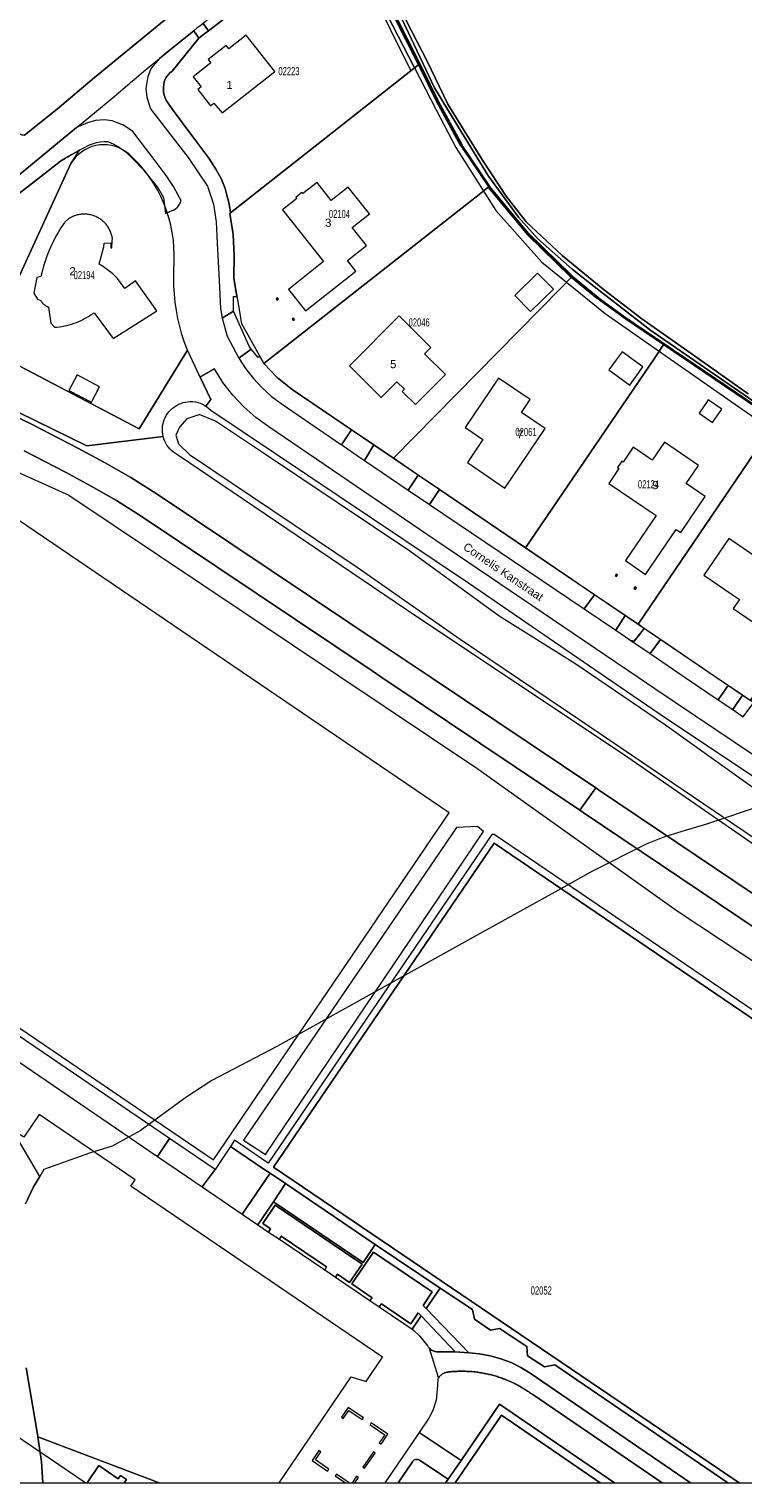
# Model space of a CAD drawing. Header units: metres. Extents: x 172328 to 173045, y 561852 to 562403.
# Tile 4 of 18: x 172477 to 172608, y 561852 to 562119. Entities that reach past the tile are written whole.
import ezdxf
from ezdxf.enums import TextEntityAlignment as Align

# ---------------------------------------------------------------- set-up
doc = ezdxf.new("R2010")
doc.units = ezdxf.units.M
doc.header["$MEASUREMENT"] = 0
for name, color, linetype, lineweight in [('# exploitatiegebied', 7, 'SV_PLGR', 40), ('BGT_BTD_grasland_agrarisch', 7, 'Continuous', 0), ('BGT_BTD_groenvoorziening', 7, 'Continuous', 0), ('BGT_NAR_huisnummers', 7, 'Continuous', 0), ('BGT_ORL_straatnamen', 7, 'Continuous', 0), ('BGT_OTD_geslotenverharding', 7, 'Continuous', 0), ('BGT_OTD_onverhard', 7, 'Continuous', 0), ('BGT_OWT_oever_slootkant', 7, 'Continuous', 0), ('BGT_PND_pand', 7, 'Continuous', 0), ('BGT_VGO_haag', 7, 'Continuous', 0), ('BGT_WGD_fietspad', 7, 'Continuous', 0), ('BGT_WGD_inrit', 7, 'Continuous', 0), ('BGT_WGD_rijbaan', 7, 'Continuous', 0), ('BGT_WGD_voetpad', 7, 'Continuous', 0), ('BGT_WTD_waterloop', 7, 'Continuous', 0), ('Lki_G01_perceelgrens', 7, 'Continuous', 0), ('Lki_Z01_perceelnummer', 7, 'Continuous', 0)]:
    doc.layers.add(name, color=color, linetype=linetype, lineweight=lineweight)
doc.styles.add('Style-arial', font='arial.shx')
doc.linetypes.add('SV_PLGR', pattern='A,5.6,[1,dgnlstyle-roplanv8_2003-2008.shx,S=0.017778,R=0,X=0,Y=0],5.6', length=11.2)

msp = doc.modelspace()

# ---------------------------------------------------------------- linework, layer by layer
at = {"layer": '# exploitatiegebied', "flags": 128}
msp.add_lwpolyline([(172798, 562099.32), (172737.37, 562248.28), (172737.63, 562248.41), (172736.6, 562250.67), (172721.55, 562242.6), (172648.88, 562204.2), (172642.74, 562201.29), (172632.09, 562195.96), (172621.96, 562190.89), (172609.8, 562184.81), (172571.4, 562161.76), (172534.45, 562137.59), (172537.46, 562135.41), (172548.86, 562112.79), (172549.14, 562112.21), (172552.2, 562105.97), (172556.64, 562097.84), (172561.7, 562090.29), (172561.74, 562090.22), (172568.82, 562081.61), (172576.82, 562073.8), (172576.92, 562073.71), (172581.67, 562069.81), (172586.81, 562066.08), (172593.86, 562061.29), (172614.54, 562047.24), (172635.22, 562033.2), (172648.65, 562024.07), (172651.29, 562022.39), (172654.11, 562020.83), (172660.85, 562017.92), (172668.16, 562015.92), (172679.38, 562013.69), (172707.23, 562008.14), (172707.31, 562008.13), (172707.53, 562008.08), (172713.63, 562006.87), (172713.72, 562006.98), (172724.18, 562020.19), (172730.86, 562027.37), (172739.83, 562035.77), (172754.05, 562046.54), (172771.98, 562056.55), (172793.84, 562066.13), (172809.56, 562070.92), (172799.04, 562096.77), (172798, 562099.32)], close=True, dxfattribs=at)
at = {"layer": 'BGT_BTD_grasland_agrarisch', "color": 7, "linetype": 'Continuous', "lineweight": 0, "flags": 128}
msp.add_lwpolyline([(172609.8, 562184.81), (172571.4, 562161.76), (172534.45, 562137.59), (172537.27, 562135.55), (172537.49, 562136.01), (172538.86, 562136.22), (172543.77, 562126.9), (172546.48, 562120.86), (172550.34, 562113.37), (172554.1, 562105.45), (172560.48, 562095.17), (172564.84, 562088.56), (172568.55, 562083.84), (172575.13, 562077.59), (172582.69, 562071.4), (172589.79, 562065.95), (172600.92, 562058.11), (172609.37, 562052.16)], dxfattribs=at)
at = {"layer": 'BGT_BTD_groenvoorziening', "color": 7, "linetype": 'Continuous', "lineweight": 0, "flags": 128}
for points in [[(172461.82, 562119.31), (172461.82, 562119.01), (172461.89, 562118.12), (172462.05, 562117.24), (172462.28, 562116.38), (172462.47, 562115.87), (172462.59, 562115.54), (172462.96, 562114.73), (172463.41, 562113.96), (172474.07, 562100.97), (172474.23, 562100.77), (172474.41, 562100.58), (172474.6, 562100.41), (172474.81, 562100.26), (172475.03, 562100.12), (172475.27, 562100.01), (172475.51, 562099.92), (172475.76, 562099.84), (172476.01, 562099.8), (172476.27, 562099.77), (172482.36, 562104.63), (172489.15, 562110.38), (172509.78, 562127.33)], [(172470.55, 562085.4), (172479.24, 562092.07), (172482.89, 562094.96), (172483.18, 562095.15), (172483.48, 562095.34), (172483.78, 562095.53), (172483.9, 562095.6), (172484.24, 562095.8), (172484.52, 562095.96), (172484.7, 562096.06), (172485.87, 562096.7), (172486.46, 562097.03), (172487.04, 562097.36), (172488.24, 562097.95), (172489.51, 562098.39), (172490.2, 562098.53), (172490.89, 562098.6), (172491.59, 562098.61), (172492.68, 562098.11), (172493.72, 562097.5), (172494.69, 562096.8), (172495.59, 562096.01), (172496.42, 562095.14), (172498.01, 562093.5), (172500.83, 562090.03), (172501.82, 562088.28), (172502.2, 562085.35), (172502.34, 562085.4), (172502.9, 562085.63), (172503.45, 562085.88), (172503.67, 562085.98), (172503.88, 562086.1), (172504.08, 562086.24), (172504.27, 562086.4), (172504.44, 562086.57), (172504.6, 562086.76), (172504.73, 562086.96), (172504.85, 562087.17), (172504.95, 562087.39), (172505.03, 562087.62), (172505.03, 562087.62), (172505.07, 562087.76), (172504.88, 562088.04), (172503.7, 562090.29), (172502.35, 562092.34), (172500.13, 562095.27), (172498.52, 562097.38), (172496.18, 562100.45), (172494.45, 562101.62), (172492.39, 562102.42), (172490.99, 562102.55), (172489.31, 562102.45), (172487.88, 562102.02), (172485.86, 562101.18), (172473.87, 562091.29)], [(172459.56, 562056.39), (172487.73, 562042.59), (172501.78, 562044.3), (172501.69, 562044.74), (172501.64, 562045.18), (172501.63, 562045.63), (172501.65, 562046.07), (172501.72, 562046.51), (172501.82, 562046.95), (172501.96, 562047.37), (172502.13, 562047.78), (172502.34, 562048.17), (172502.58, 562048.55), (172502.85, 562048.9), (172503.15, 562049.23), (172503.48, 562049.53), (172503.84, 562049.8), (172504.21, 562050.04), (172504.61, 562050.25), (172505.02, 562050.42), (172505.44, 562050.56), (172505.88, 562050.66), (172506.32, 562050.72), (172506.76, 562050.74), (172507.23, 562050.73), (172507.69, 562050.67), (172508.14, 562050.57), (172508.59, 562050.43), (172509.02, 562050.25), (172509.43, 562050.04), (172509.6, 562049.93), (172510.55, 562051.12), (172508.58, 562055.24), (172508.58, 562055.24), (172506.22, 562060.18), (172497.35, 562045.75), (172469.18, 562060.49), (172484.8, 562094.53), (172486.46, 562097.03), (172485.87, 562096.7), (172484.7, 562096.06), (172484.52, 562095.96), (172484.24, 562095.8), (172483.9, 562095.6), (172483.78, 562095.53), (172483.48, 562095.34), (172483.18, 562095.15), (172482.89, 562094.96), (172479.24, 562092.07), (172470.55, 562085.4)], [(172640.4, 561965.44), (172592.21, 561997.9), (172589.11, 562000), (172551.91, 562025.17), (172521.18, 562046.07), (172518.8, 562047.82), (172516.6, 562049.79), (172514.58, 562051.95), (172512.77, 562054.28), (172511.18, 562056.78), (172508.58, 562055.24), (172508.58, 562055.24), (172510.55, 562051.12), (172509.6, 562049.93), (172509.82, 562049.78), (172510.19, 562049.5), (172510.53, 562049.18), (172557.94, 562017.39), (172583.31, 562000), (172594.3, 561992.47), (172636.4, 561964.42)], [(172624.39, 561959.59), (172586.4, 561985.8), (172565.14, 562000), (172546.54, 562012.43), (172504.39, 562040.97), (172504.01, 562041.19), (172503.65, 562041.44), (172503.32, 562041.72), (172503.01, 562042.03), (172502.73, 562042.36), (172502.47, 562042.71), (172502.25, 562043.09), (172502.06, 562043.48), (172501.9, 562043.88), (172501.78, 562044.3), (172487.73, 562042.59), (172459.56, 562056.39)], [(172469.38, 562050.49), (172477.8, 562046.45), (172486.1, 562042.18), (172491, 562039.56), (172495.8, 562036.77), (172500.5, 562033.81), (172542.99, 562005.4), (172551.05, 562000), (172581.32, 561979.7), (172581.85, 561979.34), (172635.52, 561943.22)], [(172460.47, 562044.33), (172484.45, 562033.54), (172525.58, 562005.97), (172559.43, 561983.28), (172596.31, 561957.03), (172628.16, 561935.94)], [(172632.52, 561939.14), (172579.03, 561975.14), (172578.39, 561975.57), (172541.97, 562000), (172540.18, 562001.2), (172497.7, 562029.68), (172493.17, 562032.53), (172488.54, 562035.21), (172483.82, 562037.74), (172476.21, 562041.66)], [(172469.96, 561932.83), (172500.73, 561911.89), (172502.96, 561915.18), (172473.58, 561935.18)]]:
    msp.add_lwpolyline(points, dxfattribs=at)
for points in [[(172509.1, 562120.32), (172510.11, 562118.96), (172514, 562121.97), (172512.85, 562123.32), (172509.1, 562120.32)], [(172501.08, 562113.87), (172499.58, 562112.11), (172498.93, 562110.56), (172498.6, 562108.32), (172498.76, 562106.72), (172499.46, 562104.59), (172502.14, 562101.12), (172506.36, 562095.62), (172509.91, 562090.36), (172511.01, 562087.07), (172511.51, 562083.81), (172511.71, 562079.91), (172512.06, 562073.02), (172512.32, 562067.87), (172512.61, 562066.1), (172514.68, 562067.39), (172514.68, 562070.05), (172515.33, 562070.05), (172514.76, 562073.45), (172514.8, 562077.54), (172514.62, 562081.48), (172514, 562085.37), (172514.16, 562085.49), (172513.88, 562087.12), (172513.44, 562088.98), (172513.15, 562089.93), (172512.81, 562090.86), (172512.42, 562091.77), (172511.97, 562092.65), (172511.48, 562093.51), (172510.17, 562095.51), (172509.43, 562096.51), (172507.22, 562099.46), (172503.48, 562104.47), (172502.67, 562105.63), (172502.38, 562106.1), (172502.14, 562106.6), (172501.96, 562107.13), (172501.85, 562107.67), (172501.81, 562108.23), (172501.83, 562108.6), (172501.87, 562109.09), (172501.98, 562109.58), (172502.15, 562110.04), (172502.38, 562110.48), (172502.67, 562110.88), (172503.01, 562111.24), (172503.4, 562111.54), (172508.35, 562117.6), (172507.43, 562118.98), (172502.8, 562115.28), (172501.08, 562113.87)], [(172515.67, 562058.73), (172516.94, 562056.81), (172518.36, 562055), (172519.92, 562053.31), (172521.63, 562051.77), (172523.46, 562050.37), (172534.54, 562042.81), (172536.41, 562045.56), (172525.5, 562052.97), (172522.72, 562055.16), (172520.3, 562057.73), (172519.5, 562059.14), (172519.21, 562058.86), (172517.98, 562060.39), (172515.67, 562058.73)], [(172538.77, 562039.92), (172546.82, 562034.44), (172548.68, 562037.22), (172544.11, 562040.33), (172540.48, 562042.79), (172538.77, 562039.92)], [(172511.05, 561911.26), (172554.35, 561975.08), (172460.78, 562038.66), (172417.46, 561974.85), (172462.7, 561944.04), (172465.99, 561941.83), (172511.05, 561911.26)], [(172550.75, 562031.81), (172579.21, 562012.59), (172581.11, 562015.19), (172568.41, 562023.82), (172552.56, 562034.58), (172550.75, 562031.81)], [(172585, 562008.68), (172587.8, 562006.79), (172588.39, 562006.68), (172589.38, 562007.88), (172590.23, 562009), (172589.09, 562009.77), (172586.74, 562011.37), (172585, 562008.68)], [(172591.31, 562004.38), (172597.76, 562000), (172603.85, 561995.87), (172605.64, 561998.53), (172603.48, 562000), (172593.24, 562006.95), (172591.31, 562004.38)], [(172610.36, 561995.4), (172609.77, 561995.73), (172608.31, 561996.72), (172606.51, 561994.07), (172608.45, 561992.74), (172610.36, 561995.4)], [(172520.57, 561912.22), (172560.66, 561971.64), (172559.55, 561972.6), (172555.74, 561972.36), (172516.52, 561914.88), (172520.57, 561912.22)], [(172607.68, 561851.81), (172613.33, 561851.81), (172652.01, 561908.71), (172562.61, 561969.5), (172522.07, 561909.91), (172607.68, 561851.81)], [(172521.42, 561908.81), (172520.31, 561909.56), (172514.18, 561913.7), (172511.32, 561909.5), (172508.94, 561906.29), (172516.29, 561901.26), (172521.42, 561908.81)], [(172598.74, 561851.81), (172605.59, 561851.81), (172573.78, 561873.51), (172571.89, 561873.19), (172568.78, 561875.22), (172568.62, 561876.92), (172563.65, 561880.21), (172561.99, 561879.9), (172559.02, 561881.94), (172558.68, 561883.73), (172552.68, 561887.65), (172550.12, 561883.88), (172557.96, 561875.72), (172559.96, 561875.55), (172561.93, 561875.2), (172563.87, 561874.66), (172565.75, 561873.95), (172567.55, 561873.07), (172569.26, 561872.02), (172598.74, 561851.81)], [(172555.49, 561875.94), (172549.22, 561882.52), (172547.54, 561880.09), (172547.85, 561879.87), (172548.98, 561878.82), (172550.44, 561876.96), (172550.52, 561876.84), (172550.61, 561876.73), (172550.7, 561876.62), (172550.8, 561876.52), (172550.96, 561876.37), (172551.14, 561876.25), (172551.27, 561876.18), (172551.36, 561876.13), (172551.46, 561876.09), (172551.59, 561876.04), (172551.73, 561876), (172551.87, 561875.96), (172552.01, 561875.94), (172552.15, 561875.93), (172552.37, 561875.93), (172552.51, 561875.94), (172555.49, 561875.94)], [(172584.78, 561851.81), (172593.53, 561851.81), (172569.72, 561868.05), (172569.62, 561868.12), (172569.53, 561868.19), (172569.44, 561868.25), (172569.34, 561868.32), (172569.16, 561868.46), (172569.02, 561868.55), (172568.78, 561868.71), (172568.59, 561868.84), (172568.4, 561868.96), (172568.2, 561869.08), (172568.01, 561869.2), (172567.81, 561869.32), (172567.62, 561869.43), (172567.42, 561869.55), (172567.2, 561869.67), (172567.02, 561869.77), (172566.86, 561869.85), (172566.61, 561869.98), (172566.41, 561870.08), (172566.27, 561870.15), (172566.15, 561870.21), (172565.99, 561870.28), (172565.89, 561870.33), (172565.79, 561870.38), (172565.58, 561870.47), (172565.38, 561870.56), (172565.16, 561870.66), (172564.95, 561870.74), (172564.73, 561870.83), (172564.56, 561870.89), (172564.45, 561870.94), (172564.3, 561870.99), (172564.09, 561871.07), (172563.88, 561871.15), (172563.66, 561871.22), (172563.45, 561871.29), (172563.23, 561871.36), (172563.12, 561871.4), (172563.01, 561871.43), (172562.79, 561871.49), (172562.57, 561871.56), (172562.35, 561871.62), (172562.13, 561871.68), (172561.91, 561871.73), (172561.68, 561871.78), (172561.46, 561871.84), (172561.24, 561871.88), (172561.01, 561871.93), (172560.79, 561871.97), (172560.56, 561872.02), (172560.34, 561872.06), (172560.11, 561872.09), (172559.89, 561872.13), (172559.66, 561872.16), (172559.43, 561872.19), (172559.21, 561872.22), (172558.98, 561872.24), (172558.52, 561872.28), (172558.07, 561872.32), (172557.61, 561872.34), (172557.38, 561872.35), (172557.15, 561872.35), (172556.93, 561872.36), (172556.7, 561872.36), (172556.47, 561872.36), (172556.24, 561872.35), (172556.01, 561872.35), (172555.78, 561872.34), (172555.56, 561872.33), (172555.33, 561872.32), (172555.1, 561872.3), (172554.86, 561872.28), (172554.64, 561872.26), (172554.46, 561872.24), (172554.35, 561872.23), (172554.25, 561872.22), (172554.12, 561872.21), (172553.97, 561872.19), (172553.87, 561872.16), (172553.75, 561872.13), (172553.53, 561872.06), (172553.42, 561872.01), (172553.25, 561871.93), (172553.12, 561871.85), (172553, 561871.77), (172552.92, 561871.7), (172552.82, 561871.62), (172552.65, 561871.46), (172552.55, 561871.35), (172552.41, 561871.16), (172552.34, 561871.06), (172552.28, 561870.94), (172552.19, 561869.75), (172551.95, 561867.02), (172551.38, 561865.14), (172550.63, 561863.75), (172548.85, 561861.11), (172556.54, 561855.95), (172563.61, 561866.3), (172584.78, 561851.81)], [(172544.96, 561851.81), (172553.72, 561851.81), (172554.17, 561852.48), (172548.91, 561855.99), (172548.78, 561856.06), (172548.65, 561856.11), (172548.52, 561856.14), (172548.38, 561856.15), (172548.24, 561856.14), (172548.1, 561856.1), (172547.93, 561856.03), (172547.78, 561855.92), (172547.68, 561855.82), (172547.6, 561855.7), (172544.96, 561851.81)]]:
    msp.add_lwpolyline(points, close=True, dxfattribs=at)
at = {"layer": 'BGT_OTD_geslotenverharding', "color": 7, "linetype": 'Continuous', "lineweight": 0, "flags": 128}
msp.add_lwpolyline([(172555.48, 561851.81), (172582.15, 561851.81), (172563.98, 561864.28), (172555.48, 561851.81)], close=True, dxfattribs=at)
at = {"layer": 'BGT_OTD_onverhard', "color": 7, "linetype": 'Continuous', "lineweight": 0, "flags": 128}
for points in [[(172550.12, 561883.88), (172552.68, 561887.65), (172540.78, 561895.69), (172538.53, 561892.37), (172522.05, 561903.55), (172519.19, 561899.31), (172521.16, 561897.97), (172521.53, 561898.56), (172520.1, 561899.53), (172522.39, 561902.89), (172538.34, 561892.08), (172536.03, 561888.71), (172533.8, 561890.21), (172533.44, 561889.65), (172539.8, 561885.35), (172540.18, 561885.89), (172536.47, 561888.43), (172540.44, 561894.29), (172551.26, 561886.94), (172549.58, 561884.45), (172550.12, 561883.88)], [(172531.48, 561891.04), (172531.82, 561891.56), (172523.5, 561897.2), (172523.14, 561896.66), (172531.48, 561891.04)], [(172549.22, 561882.52), (172548.67, 561883.09), (172547.29, 561881.09), (172541.9, 561884.75), (172541.51, 561884.18), (172546.05, 561881.17), (172547.54, 561880.09), (172549.22, 561882.52)], [(172534.58, 561863.9), (172534.87, 561863.65), (172535.9, 561865.15), (172538.37, 561863.46), (172538.61, 561863.8), (172535.82, 561865.7), (172534.58, 561863.9)], [(172539.81, 561862.52), (172542.52, 561860.67), (172541.51, 561859.21), (172541.85, 561858.97), (172543.08, 561860.77), (172540.04, 561862.85), (172539.81, 561862.52)], [(172532.22, 561854.35), (172529.76, 561856.06), (172530.76, 561857.51), (172530.41, 561857.76), (172529.16, 561855.94), (172531.96, 561854), (172532.22, 561854.35)], [(172540.74, 561857.28), (172540.43, 561857.51), (172538.47, 561854.72), (172538.81, 561854.5), (172540.74, 561857.28)], [(172535.28, 561851.81), (172536, 561851.81), (172533.64, 561853.44), (172533.4, 561853.1), (172535.28, 561851.81)], [(172537, 561851.81), (172537.69, 561852.81), (172537.35, 561853.04), (172536.5, 561851.81), (172537, 561851.81)]]:
    msp.add_lwpolyline(points, close=True, dxfattribs=at)
at = {"layer": 'BGT_OWT_oever_slootkant', "color": 7, "linetype": 'Continuous', "lineweight": 0, "flags": 128}
for points in [[(172539.81, 562126.76), (172547.32, 562111.57), (172548.01, 562112.12), (172547.94, 562112.26), (172541.98, 562123.79)], [(172543.33, 562126.06), (172546.89, 562118.58), (172551.69, 562108.47), (172556.63, 562100.33), (172561.57, 562092.2), (172567.1, 562084.66), (172570.59, 562080.77), (172576.99, 562075.09), (172581.02, 562071.94), (172591.44, 562063.81), (172599.52, 562058.24), (172610.42, 562050.73)], [(172609.37, 562052.16), (172600.92, 562058.11), (172589.79, 562065.95), (172582.69, 562071.4), (172575.13, 562077.59), (172568.55, 562083.84), (172564.84, 562088.56), (172560.48, 562095.17), (172554.1, 562105.45), (172550.34, 562113.37), (172546.48, 562120.86)]]:
    msp.add_lwpolyline(points, dxfattribs=at)
at = {"layer": 'BGT_PND_pand', "color": 12, "linetype": 'Continuous', "lineweight": 0, "flags": 128}
for points in [[(172507.29, 562110.49), (172508.75, 562108.63), (172508.12, 562108.13), (172510.45, 562105.17), (172511.08, 562105.66), (172512.62, 562103.85), (172522.26, 562111.42), (172522.29, 562111.44), (172517.03, 562118.14), (172513.83, 562115.63), (172513.33, 562116.27), (172510.03, 562113.68), (172510.53, 562113.04), (172507.29, 562110.49)], [(172530.06, 562091.05), (172527.48, 562089), (172527.3, 562089.22), (172526.16, 562088.32), (172526.33, 562088.09), (172523.74, 562086.05), (172531.28, 562076.51), (172524.79, 562071.39), (172527.92, 562067.43), (172537.19, 562074.74), (172535.64, 562076.69), (172539.16, 562079.47), (172536.54, 562082.79), (172539.69, 562085.27), (172535.81, 562090.19), (172532.68, 562087.73), (172530.06, 562091.05)], [(172492.12, 562079.05), (172492.33, 562079.04), (172492.4, 562080.32), (172492.43, 562080.74), (172492.4, 562080.92), (172492.37, 562081.1), (172492.33, 562081.28), (172492.28, 562081.45), (172492.23, 562081.63), (172492.17, 562081.8), (172492.1, 562081.97), (172492.03, 562082.14), (172491.95, 562082.3), (172491.87, 562082.46), (172491.78, 562082.62), (172491.69, 562082.78), (172491.59, 562082.93), (172491.48, 562083.08), (172491.38, 562083.23), (172491.26, 562083.37), (172491.14, 562083.51), (172491.02, 562083.64), (172490.89, 562083.77), (172490.76, 562083.89), (172490.62, 562084.01), (172490.48, 562084.13), (172490.33, 562084.24), (172490.18, 562084.34), (172490.03, 562084.44), (172489.87, 562084.53), (172489.71, 562084.62), (172489.55, 562084.7), (172489.39, 562084.78), (172489.22, 562084.85), (172489.05, 562084.92), (172488.88, 562084.98), (172488.7, 562085.03), (172488.53, 562085.08), (172488.35, 562085.12), (172488.17, 562085.15), (172487.99, 562085.18), (172487.81, 562085.2), (172487.63, 562085.22), (172487.45, 562085.23), (172487.27, 562085.23), (172487.08, 562085.23), (172486.9, 562085.22), (172486.72, 562085.2), (172486.54, 562085.18), (172486.36, 562085.15), (172486.18, 562085.12), (172486, 562085.08), (172485.83, 562085.03), (172485.65, 562084.98), (172485.48, 562084.92), (172485.31, 562084.85), (172485.14, 562084.78), (172484.98, 562084.7), (172484.82, 562084.62), (172484.66, 562084.53), (172484.5, 562084.44), (172484.38, 562084.35), (172484.26, 562084.26), (172484.14, 562084.17), (172484.03, 562084.07), (172483.92, 562083.97), (172483.81, 562083.86), (172483.7, 562083.75), (172483.61, 562083.64), (172483.51, 562083.53), (172482.98, 562082.71), (172482.47, 562081.88), (172482, 562081.03), (172481.55, 562080.16), (172481.14, 562079.28), (172480.75, 562078.39), (172480.4, 562077.48), (172480.08, 562076.57), (172479.78, 562075.64), (172479.52, 562074.7), (172479.3, 562073.76), (172478.55, 562073.57), (172477.96, 562070.67), (172478.63, 562069.59), (172479.26, 562069.35), (172479.3, 562069.27), (172479.35, 562069.2), (172479.39, 562069.13), (172479.44, 562069.06), (172479.5, 562068.99), (172479.55, 562068.92), (172479.61, 562068.85), (172479.67, 562068.79), (172479.73, 562068.73), (172479.79, 562068.67), (172479.86, 562068.61), (172479.92, 562068.56), (172479.99, 562068.5), (172480.06, 562068.46), (172480.13, 562068.41), (172480.21, 562068.36), (172480.28, 562068.32), (172480.36, 562068.28), (172480.44, 562068.24), (172480.52, 562068.2), (172480.6, 562068.17), (172480.68, 562068.14), (172481.14, 562065.17), (172481.77, 562064.41), (172482.23, 562064.45), (172482.69, 562064.51), (172483.15, 562064.58), (172483.6, 562064.66), (172484.05, 562064.76), (172484.5, 562064.88), (172484.94, 562065.01), (172485.39, 562065.15), (172485.82, 562065.31), (172486.25, 562065.49), (172486.67, 562065.68), (172487.09, 562065.88), (172487.5, 562066.09), (172487.9, 562066.32), (172488.29, 562066.57), (172488.68, 562066.82), (172489.06, 562067.09), (172492.56, 562062.32), (172498.58, 562066.14), (172500.6, 562067.42), (172496.7, 562072.94), (172494.71, 562071.54), (172493.39, 562073.41), (172492.95, 562073.83), (172492.49, 562074.24), (172492.02, 562074.63), (172491.54, 562075), (172491.04, 562075.36), (172490.53, 562075.7), (172490.01, 562076.02), (172490.84, 562079.23), (172490.91, 562079.91), (172492.17, 562079.97), (172492.12, 562079.05)], [(172569.34, 562067.31), (172573.52, 562071.42), (172570.59, 562074.39), (172566.42, 562070.28), (172569.34, 562067.31)], [(172522.75, 562069.37), (172523, 562069.57), (172522.8, 562069.82), (172522.55, 562069.62), (172522.75, 562069.37)], [(172525.48, 562065.9), (172525.68, 562065.65), (172525.93, 562065.85), (172525.73, 562066.1), (172525.48, 562065.9)], [(172545.75, 562052.63), (172548.2, 562050.21), (172553.68, 562055.75), (172549.85, 562059.55), (172551.01, 562060.72), (172545.15, 562066.52), (172536.03, 562057.31), (172541.88, 562051.52), (172544.72, 562054.39), (172546.12, 562053.01), (172545.75, 562052.63)], [(172587.56, 562053.79), (172589.95, 562057.12), (172586.19, 562059.9), (172585.1, 562058.43), (172583.72, 562056.57), (172587.56, 562053.79)], [(172488.58, 562050.61), (172490.09, 562053.47), (172485.97, 562055.66), (172484.45, 562052.81), (172488.58, 562050.61)], [(172557.71, 562039.52), (172564.62, 562034.84), (172572.02, 562045.77), (172567.66, 562048.72), (172569.27, 562051.1), (172563.44, 562055.04), (172557.3, 562045.98), (172557.61, 562045.77), (172560.58, 562043.76), (172557.71, 562039.52)], [(172602.81, 562046.9), (172604.5, 562049.38), (172602.02, 562051.07), (172601.8, 562050.74), (172600.33, 562048.59), (172602.81, 562046.9)], [(172593.97, 562043.25), (172591.72, 562039.95), (172588.23, 562042.33), (172586.37, 562039.59), (172586.11, 562039.76), (172585.32, 562038.6), (172585.58, 562038.43), (172583.71, 562035.69), (172592.4, 562029.77), (172586.76, 562021.5), (172590.49, 562018.96), (172596.12, 562027.22), (172596.95, 562026.66), (172601.47, 562033.3), (172597.96, 562035.69), (172600.21, 562039), (172593.97, 562043.25)], [(172614.12, 562007.55), (172620.14, 562016.35), (172612.62, 562021.49), (172612.33, 562021.07), (172605.79, 562025.54), (172601.19, 562018.83), (172607.75, 562014.34), (172606.61, 562012.68), (172614.12, 562007.55)], [(172585.15, 562018.56), (172585.33, 562018.82), (172585.06, 562019), (172584.88, 562018.74), (172585.15, 562018.56)], [(172588.35, 562016.38), (172588.61, 562016.2), (172588.79, 562016.46), (172588.53, 562016.64), (172588.35, 562016.38)], [(172494.57, 561851.81), (172523.08, 561851.81), (172536.34, 561871.33), (172539.1, 561870.49), (172542.13, 561874.96), (172495.85, 561906.4), (172496.64, 561907.57), (172478.98, 561919.56), (172476.14, 561915.39), (172473.19, 561917.39), (172463.9, 561903.71), (172459.49, 561906.71), (172446.65, 561887.81), (172451.96, 561884.2), (172448.14, 561878.57), (172487.53, 561851.81), (172487.8, 561851.81), (172489.96, 561854.99), (172493.52, 561852.58), (172493.94, 561853.2), (172495.02, 561852.47), (172494.57, 561851.81)]]:
    msp.add_lwpolyline(points, close=True, dxfattribs=at)
at = {"layer": 'BGT_VGO_haag', "color": 7, "linetype": 'Continuous', "lineweight": 0, "flags": 128}
for points in [[(172550.12, 561883.88), (172552.68, 561887.65), (172540.78, 561895.69), (172538.53, 561892.37), (172522.05, 561903.55), (172519.19, 561899.31), (172521.16, 561897.97), (172521.53, 561898.56), (172520.1, 561899.53), (172522.39, 561902.89), (172538.34, 561892.08), (172536.03, 561888.71), (172533.8, 561890.21), (172533.44, 561889.65), (172539.8, 561885.35), (172540.18, 561885.89), (172536.47, 561888.43), (172540.44, 561894.29), (172551.26, 561886.94), (172549.58, 561884.45), (172550.12, 561883.88)], [(172531.48, 561891.04), (172531.82, 561891.56), (172523.5, 561897.2), (172523.14, 561896.66), (172531.48, 561891.04)], [(172549.22, 561882.52), (172548.67, 561883.09), (172547.29, 561881.09), (172541.9, 561884.75), (172541.51, 561884.18), (172546.05, 561881.17), (172547.54, 561880.09), (172549.22, 561882.52)], [(172534.58, 561863.9), (172534.87, 561863.65), (172535.9, 561865.15), (172538.37, 561863.46), (172538.61, 561863.8), (172535.82, 561865.7), (172534.58, 561863.9)], [(172542.52, 561860.67), (172541.51, 561859.21), (172541.85, 561858.97), (172543.08, 561860.77), (172540.04, 561862.85), (172539.81, 561862.52), (172542.52, 561860.67)], [(172529.76, 561856.06), (172530.76, 561857.51), (172530.41, 561857.76), (172529.16, 561855.94), (172531.96, 561854), (172532.22, 561854.35), (172529.76, 561856.06)], [(172538.47, 561854.72), (172538.81, 561854.5), (172540.74, 561857.28), (172540.43, 561857.51), (172538.47, 561854.72)], [(172535.28, 561851.81), (172536, 561851.81), (172533.64, 561853.44), (172533.4, 561853.1), (172535.28, 561851.81)], [(172537, 561851.81), (172537.69, 561852.81), (172537.35, 561853.04), (172536.5, 561851.81), (172537, 561851.81)]]:
    msp.add_lwpolyline(points, close=True, dxfattribs=at)
at = {"layer": 'BGT_WGD_fietspad', "color": 7, "linetype": 'Continuous', "lineweight": 0, "flags": 128}
for points in [[(172476.21, 562041.66), (172483.82, 562037.74), (172488.54, 562035.21), (172493.17, 562032.53), (172497.7, 562029.68), (172540.18, 562001.2), (172541.97, 562000), (172578.39, 561975.57), (172581.32, 561979.7), (172581.32, 561979.7), (172551.05, 562000), (172542.99, 562005.4), (172500.5, 562033.81), (172495.8, 562036.77), (172491, 562039.56), (172486.1, 562042.18), (172477.8, 562046.45), (172469.38, 562050.49)], [(172635.52, 561943.22), (172581.85, 561979.34), (172581.32, 561979.7), (172578.39, 561975.57), (172579.03, 561975.14), (172632.52, 561939.14)]]:
    msp.add_lwpolyline(points, dxfattribs=at)
at = {"layer": 'BGT_WGD_inrit', "color": 7, "linetype": 'Continuous', "lineweight": 0, "flags": 128}
for points in [[(172512.61, 562066.1), (172513.56, 562062.76), (172515.67, 562058.73), (172517.98, 562060.39), (172517.57, 562060.94), (172514.68, 562067.39), (172512.61, 562066.1)], [(172534.54, 562042.81), (172534.8, 562042.64), (172537.46, 562040.81), (172538.77, 562039.92), (172540.48, 562042.79), (172536.41, 562045.56), (172534.54, 562042.81)], [(172546.82, 562034.44), (172550.75, 562031.81), (172552.56, 562034.58), (172548.68, 562037.22), (172546.82, 562034.44)], [(172579.21, 562012.59), (172585, 562008.68), (172586.74, 562011.37), (172581.11, 562015.19), (172579.21, 562012.59)], [(172587.8, 562006.79), (172591.31, 562004.38), (172593.24, 562006.95), (172590.23, 562009), (172589.38, 562007.88), (172588.39, 562006.68), (172587.8, 562006.79)], [(172603.85, 561995.87), (172606.51, 561994.07), (172608.31, 561996.72), (172605.64, 561998.53), (172603.85, 561995.87)]]:
    msp.add_lwpolyline(points, close=True, dxfattribs=at)
at = {"layer": 'BGT_WGD_rijbaan', "color": 7, "linetype": 'Continuous', "lineweight": 0, "flags": 128}
for points in [[(172509.78, 562127.33), (172489.15, 562110.38), (172482.36, 562104.63), (172476.27, 562099.77)], [(172473.87, 562091.29), (172485.86, 562101.18), (172486.69, 562101.87), (172492.31, 562106.5), (172495.22, 562108.98), (172495.59, 562109.29), (172495.78, 562109.45), (172496.45, 562110.01), (172498.15, 562111.44), (172498.78, 562111.96), (172499.28, 562112.37), (172500.04, 562113), (172501.08, 562113.87), (172502.8, 562115.28), (172507.43, 562118.98), (172507.99, 562119.43)]]:
    msp.add_lwpolyline(points, dxfattribs=at)
at = {"layer": 'BGT_WGD_voetpad', "color": 7, "linetype": 'Continuous', "lineweight": 0, "flags": 128}
for points in [[(172507.43, 562118.98), (172508.35, 562117.6), (172509.19, 562118.25), (172510.11, 562118.96), (172509.1, 562120.32), (172508.55, 562119.88), (172507.99, 562119.43), (172507.43, 562118.98)], [(172502.96, 561915.18), (172500.73, 561911.89), (172506.09, 561908.24), (172508.94, 561906.29), (172511.32, 561909.5), (172502.96, 561915.18)], [(172522.05, 561903.55), (172524.28, 561906.88), (172521.42, 561908.81), (172516.29, 561901.26), (172519.19, 561899.31), (172522.05, 561903.55)], [(172540.78, 561895.69), (172524.28, 561906.88), (172522.05, 561903.55), (172538.53, 561892.37), (172540.78, 561895.69)], [(172521.16, 561897.97), (172523.14, 561896.66), (172523.5, 561897.2), (172531.82, 561891.56), (172531.48, 561891.04), (172533.44, 561889.65), (172533.8, 561890.21), (172536.03, 561888.71), (172538.34, 561892.08), (172522.39, 561902.89), (172520.1, 561899.53), (172521.53, 561898.56), (172521.16, 561897.97)], [(172557.96, 561875.72), (172550.12, 561883.88), (172549.58, 561884.45), (172551.26, 561886.94), (172540.44, 561894.29), (172536.47, 561888.43), (172540.18, 561885.89), (172539.8, 561885.35), (172541.51, 561884.18), (172541.9, 561884.75), (172547.29, 561881.09), (172548.67, 561883.09), (172549.22, 561882.52), (172555.49, 561875.94), (172557.96, 561875.72)], [(172593.53, 561851.81), (172598.74, 561851.81), (172569.26, 561872.02), (172567.55, 561873.07), (172565.75, 561873.95), (172563.87, 561874.66), (172561.93, 561875.2), (172559.96, 561875.55), (172557.96, 561875.72), (172555.49, 561875.94), (172552.51, 561875.94), (172552.37, 561875.93), (172552.15, 561875.93), (172552.01, 561875.94), (172551.87, 561875.96), (172551.73, 561876), (172551.59, 561876.04), (172551.46, 561876.09), (172551.36, 561876.13), (172551.27, 561876.18), (172551.14, 561876.25), (172550.96, 561876.37), (172550.8, 561876.52), (172550.7, 561876.62), (172552.26, 561871.47), (172552.41, 561871.16), (172552.55, 561871.35), (172552.65, 561871.46), (172552.82, 561871.62), (172552.92, 561871.7), (172553, 561871.77), (172553.12, 561871.85), (172553.25, 561871.93), (172553.42, 561872.01), (172553.53, 561872.06), (172553.75, 561872.13), (172553.87, 561872.16), (172553.97, 561872.19), (172554.12, 561872.21), (172554.25, 561872.22), (172554.35, 561872.23), (172554.46, 561872.24), (172554.64, 561872.26), (172554.86, 561872.28), (172555.1, 561872.3), (172555.33, 561872.32), (172555.56, 561872.33), (172555.78, 561872.34), (172556.01, 561872.35), (172556.24, 561872.35), (172556.47, 561872.36), (172556.7, 561872.36), (172556.93, 561872.36), (172557.15, 561872.35), (172557.38, 561872.35), (172557.61, 561872.34), (172558.07, 561872.32), (172558.52, 561872.28), (172558.98, 561872.24), (172559.21, 561872.22), (172559.43, 561872.19), (172559.66, 561872.16), (172559.89, 561872.13), (172560.11, 561872.09), (172560.34, 561872.06), (172560.56, 561872.02), (172560.79, 561871.97), (172561.01, 561871.93), (172561.24, 561871.88), (172561.46, 561871.84), (172561.68, 561871.78), (172561.91, 561871.73), (172562.13, 561871.68), (172562.35, 561871.62), (172562.57, 561871.56), (172562.79, 561871.49), (172563.01, 561871.43), (172563.12, 561871.4), (172563.23, 561871.36), (172563.45, 561871.29), (172563.66, 561871.22), (172563.88, 561871.15), (172564.09, 561871.07), (172564.3, 561870.99), (172564.45, 561870.94), (172564.56, 561870.89), (172564.73, 561870.83), (172564.95, 561870.74), (172565.16, 561870.66), (172565.38, 561870.56), (172565.58, 561870.47), (172565.79, 561870.38), (172565.89, 561870.33), (172565.99, 561870.28), (172566.15, 561870.21), (172566.27, 561870.15), (172566.41, 561870.08), (172566.61, 561869.98), (172566.86, 561869.85), (172567.02, 561869.77), (172567.2, 561869.67), (172567.42, 561869.55), (172567.62, 561869.43), (172567.81, 561869.32), (172568.01, 561869.2), (172568.2, 561869.08), (172568.4, 561868.96), (172568.59, 561868.84), (172568.78, 561868.71), (172569.02, 561868.55), (172569.16, 561868.46), (172569.34, 561868.32), (172569.44, 561868.25), (172569.53, 561868.19), (172569.62, 561868.12), (172569.72, 561868.05), (172593.53, 561851.81)], [(172553.72, 561851.81), (172555.48, 561851.81), (172563.98, 561864.28), (172582.15, 561851.81), (172584.78, 561851.81), (172563.61, 561866.3), (172556.54, 561855.95), (172554.17, 561852.48), (172553.72, 561851.81)], [(172542.54, 561851.81), (172544.96, 561851.81), (172547.6, 561855.7), (172547.68, 561855.82), (172547.78, 561855.92), (172547.93, 561856.03), (172548.1, 561856.1), (172548.24, 561856.14), (172548.38, 561856.15), (172548.52, 561856.14), (172548.65, 561856.11), (172548.78, 561856.06), (172548.91, 561855.99), (172554.17, 561852.48), (172556.54, 561855.95), (172548.85, 561861.11), (172547.29, 561858.81), (172542.54, 561851.81)], [(172487.8, 561851.81), (172494.57, 561851.81), (172495.02, 561852.47), (172493.94, 561853.2), (172493.52, 561852.58), (172489.96, 561854.99), (172487.8, 561851.81)]]:
    msp.add_lwpolyline(points, close=True, dxfattribs=at)
msp.add_lwpolyline([(172653.88, 561909.09), (172562.65, 561971.08), (172562.23, 561971.08), (172521.06, 561910.63), (172514.87, 561914.84), (172514.18, 561913.7), (172520.31, 561909.56), (172521.42, 561908.81), (172524.28, 561906.88), (172540.78, 561895.69), (172552.68, 561887.65), (172558.68, 561883.73), (172559.02, 561881.94), (172561.99, 561879.9), (172563.65, 561880.21), (172568.62, 561876.92), (172568.78, 561875.22), (172571.89, 561873.19), (172573.78, 561873.51), (172605.59, 561851.81), (172605.59, 561851.81), (172607.68, 561851.81), (172522.07, 561909.91), (172562.61, 561969.5), (172652.01, 561908.71)], dxfattribs=at)
at = {"layer": 'BGT_WTD_waterloop', "color": 7, "linetype": 'Continuous', "lineweight": 0, "flags": 128}
for points in [[(172541.98, 562123.79), (172547.94, 562112.26), (172548.01, 562112.12), (172552, 562104.4), (172555.57, 562097.5), (172562.92, 562085.87), (172571.38, 562076.42), (172583.03, 562066.93), (172593.83, 562059.43), (172608.27, 562049.38), (172622.72, 562039.33)], [(172610.42, 562050.73), (172599.52, 562058.24), (172591.44, 562063.81), (172581.02, 562071.94), (172576.99, 562075.09), (172570.59, 562080.77), (172567.1, 562084.66), (172561.57, 562092.2), (172556.63, 562100.33), (172551.69, 562108.47), (172546.89, 562118.58), (172543.33, 562126.06)], [(172610.29, 561979.66), (172593.97, 561991.36), (172577.46, 562002.57), (172563.58, 562011.24), (172547.14, 562023.25), (172520.6, 562040.99), (172511.38, 562047.15), (172508.38, 562048.35), (172508.31, 562048.33), (172508.31, 562048.33), (172506.11, 562047.57), (172504.8, 562046.01), (172504.09, 562044.58), (172504.57, 562042.98), (172506.63, 562041.02), (172537.43, 562020.3), (172556.39, 562007.06), (172578.21, 561992.29), (172595.47, 561980.61), (172614.29, 561967.87)]]:
    msp.add_lwpolyline(points, dxfattribs=at)
at = {"layer": 'Lki_G01_perceelgrens', "color": 226, "linetype": 'Continuous', "lineweight": 0, "flags": 128}
for points in [[(172514, 562121.97), (172510.11, 562118.96), (172509.19, 562118.25), (172508.35, 562117.6), (172503.4, 562111.54), (172503.01, 562111.24), (172502.67, 562110.88), (172502.38, 562110.48), (172502.15, 562110.04), (172501.98, 562109.58), (172501.87, 562109.09), (172501.83, 562108.6), (172501.81, 562108.23), (172501.85, 562107.67), (172501.96, 562107.13), (172502.14, 562106.6), (172502.38, 562106.1), (172502.67, 562105.63), (172503.48, 562104.47), (172507.22, 562099.46), (172509.43, 562096.51), (172510.17, 562095.51), (172511.48, 562093.51), (172511.97, 562092.65), (172512.42, 562091.77), (172512.81, 562090.86), (172513.15, 562089.93), (172513.44, 562088.98), (172513.88, 562087.12), (172514.16, 562085.49), (172546.45, 562110.89), (172548.86, 562112.79), (172548.86, 562112.79), (172537.46, 562135.41)], [(172632.58, 561983.39), (172601.71, 561972.98), (172597.18, 561971.66), (172593.68, 561970.58), (172590.58, 561969.35), (172580.6, 561964.3), (172574.92, 561961.09), (172559.38, 561952.5), (172522.66, 561932.09), (172510.73, 561925.86), (172505.95, 561922.7), (172497.52, 561916.56), (172492.39, 561913.74), (172488.21, 561912.47), (172479.83, 561909.46), (172479.08, 561908.2), (172477.92, 561906.28), (172476.47, 561903.14)], [(172476.47, 561903.14), (172477.92, 561906.28), (172479.08, 561908.2), (172474.57, 561915.89)], [(172398.28, 561851.81), (172479.66, 561851.81), (172479.4, 561855.67), (172478.72, 561860.27), (172478.64, 561860.81), (172476.55, 561873)], [(172476.55, 561873), (172478.64, 561860.81), (172478.72, 561860.27), (172501.01, 561851.81), (172501.01, 561851.81), (172666.67, 561851.81)]]:
    msp.add_lwpolyline(points, dxfattribs=at)
for points in [[(172514.16, 562085.49), (172514, 562085.37), (172514.62, 562081.48), (172514.8, 562077.54), (172514.76, 562073.45), (172516.15, 562065.1), (172520.3, 562057.73), (172559.33, 562088.43), (172561.7, 562090.29), (172556.64, 562097.84), (172552.2, 562105.97), (172549.14, 562112.21), (172548.86, 562112.79), (172546.45, 562110.89), (172514.16, 562085.49)], [(172506.22, 562060.18), (172505.69, 562061.61), (172505.22, 562063.06), (172504.82, 562064.53), (172504.48, 562066.01), (172504.2, 562067.51), (172503.98, 562069.02), (172503.84, 562070.53), (172503.76, 562072.05), (172503.74, 562073.57), (172503.79, 562077.68), (172503.75, 562079.08), (172503.64, 562080.47), (172503.45, 562081.85), (172503.18, 562083.22), (172502.84, 562084.58), (172502.41, 562085.91), (172501.92, 562087.22), (172501.35, 562088.49), (172500.71, 562089.73), (172500, 562090.94), (172499.22, 562092.1), (172498.38, 562093.21), (172497.48, 562094.28), (172496.51, 562095.29), (172495.49, 562096.25), (172494.92, 562096.7), (172494.31, 562097.09), (172493.66, 562097.42), (172492.98, 562097.67), (172492.27, 562097.85), (172491.55, 562097.96), (172490.83, 562098), (172490.1, 562097.96), (172489.38, 562097.84), (172488.68, 562097.65), (172488, 562097.39), (172487.36, 562097.06), (172486.74, 562096.66), (172486.18, 562096.21), (172485.66, 562095.7), (172485.2, 562095.13), (172484.8, 562094.53), (172484.47, 562093.88), (172469.18, 562060.49), (172497.35, 562045.75), (172506.22, 562060.18)], [(172576.92, 562073.71), (172576.82, 562073.8), (172568.82, 562081.61), (172561.74, 562090.22), (172561.7, 562090.29), (172559.33, 562088.43), (172520.3, 562057.73), (172522.72, 562055.16), (172525.5, 562052.97), (172544.11, 562040.33), (172574.81, 562071.56), (172576.92, 562073.71)], [(172593.86, 562061.29), (172586.81, 562066.08), (172581.67, 562069.81), (172576.92, 562073.71), (172574.81, 562071.56), (172544.11, 562040.33), (172568.41, 562023.82), (172592.17, 562058.81), (172593.86, 562061.29)], [(172592.17, 562058.81), (172568.41, 562023.82), (172589.09, 562009.77), (172612.85, 562044.76), (172614.54, 562047.24), (172593.86, 562061.29), (172592.17, 562058.81)], [(172635.22, 562033.2), (172614.54, 562047.24), (172612.85, 562044.76), (172589.09, 562009.77), (172609.77, 561995.73), (172633.53, 562030.71), (172635.22, 562033.2)], [(172479.66, 561851.81), (172501.01, 561851.81), (172478.72, 561860.27), (172479.4, 561855.67), (172479.66, 561851.81)]]:
    msp.add_lwpolyline(points, close=True, dxfattribs=at)

# ---------------------------------------------------------------- texts
at = {"layer": 'BGT_NAR_huisnummers', "color": 7, "linetype": 'Continuous', "lineweight": 0, "style": 'Style-arial'}
for s, rotation, p in [('1', 360, (172513.97, 562109)), ('3', 0, (172532.13, 562083.66)), ('2', 0, (172485.1, 562074.73)), ('5', 0, (172544.08, 562057.64)), ('7', 0, (172567.39, 562044.71)), ('9', 360, (172592.29, 562035.38))]:
    msp.add_text(s, height=1.5, rotation=rotation, dxfattribs=at).set_placement(p, align=Align.MIDDLE_CENTER)
at = {"layer": 'BGT_ORL_straatnamen', "color": 7, "linetype": 'Continuous', "lineweight": 0, "style": 'Style-arial'}
msp.add_text('Cornelis Kanstraat', height=1.5, rotation=325.8, dxfattribs=at).set_placement((172556.79, 562023.67))
at = {"layer": 'Lki_Z01_perceelnummer', "color": 226, "linetype": 'Continuous', "lineweight": 0, "style": 'Style-arial', "width": 0.666667}
for s, rotation, p in [('02223', 360, (172524.9, 562111.54)), ('02104', 0, (172534.19, 562085.26)), ('02194', 360, (172487.24, 562074.02)), ('02046', 0, (172548.84, 562065.31)), ('02061', 360, (172568.49, 562045.15)), ('02124', 0, (172591.01, 562035.53)), ('02052', 0, (172571.3, 561887.22))]:
    msp.add_text(s, height=1.5, rotation=rotation, dxfattribs=at).set_placement(p, align=Align.MIDDLE_CENTER)

doc.saveas('drawing.dxf')
